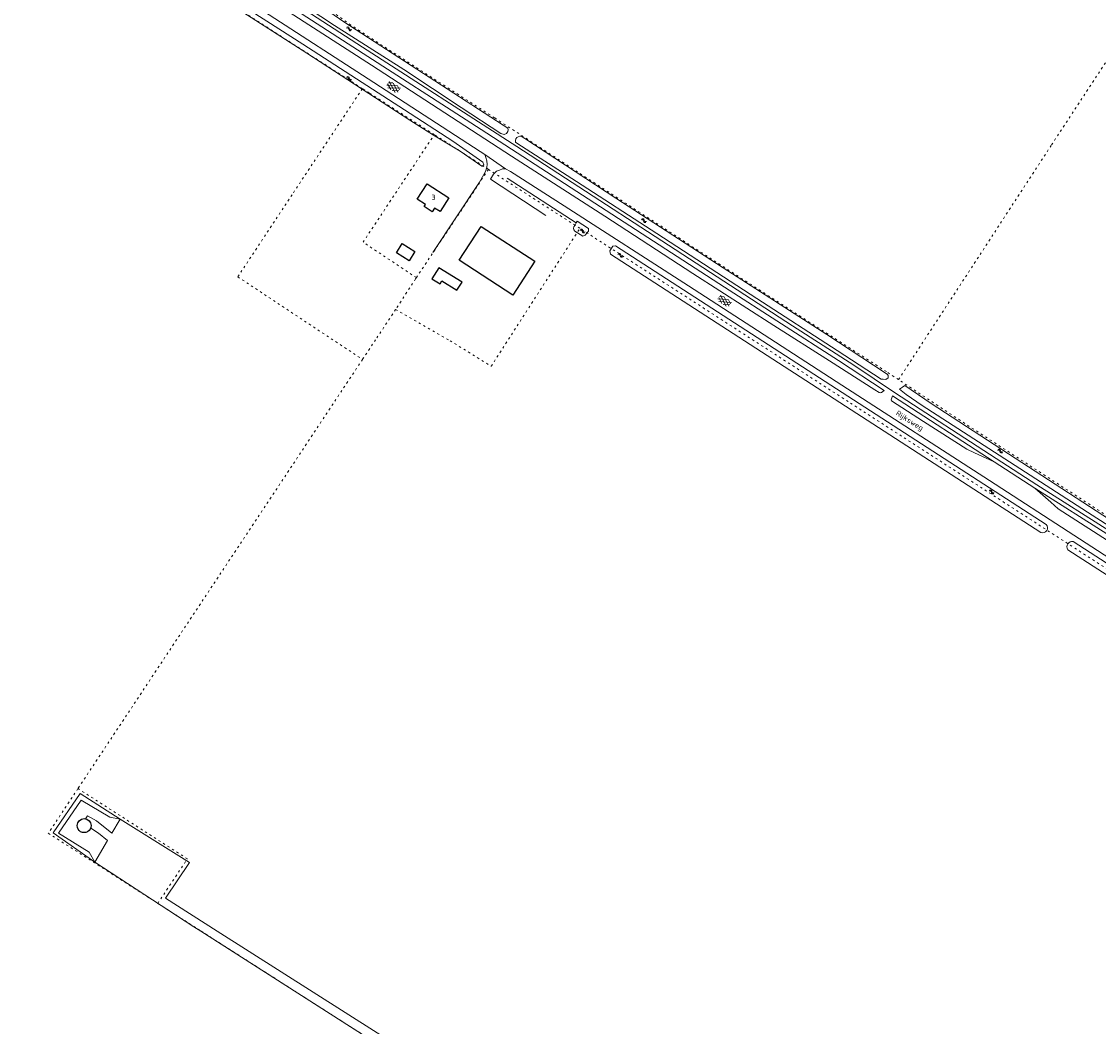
# Model space of a CAD drawing. Header units: metres. Extents: x 64961 to 73789, y 403835 to 410663.
# Tile 20 of 135: x 66360 to 66865, y 405955 to 406426. Entities that reach past the tile are written whole.
import ezdxf

# ---------------------------------------------------------------- set-up
doc = ezdxf.new("R2010")
doc.units = ezdxf.units.M
doc.linetypes.add('PERCEELGRENS', pattern=[2.5, 1, -1.5])
for name, color, linetype, lineweight in [('B-GEO-OG-GEBOUW_bijgebouw-G', 2, 'Continuous', 25), ('B-GEO-OG-GEBOUW_hoofdgebouw-G', 2, 'Continuous', 25), ('B-GEO-OG-GEBOUW_huisnr-T', 6, 'Continuous', 25), ('B-GEO-OG-GRENS_perceel-G', 253, 'PERCEELGRENS', 0), ('B-GEO-OG-GREPPEL_midslt-G', 253, 'Continuous', 0), ('B-GEO-OG-OVLIJNOBJ-G', 253, 'Continuous', 0), ('B-GEO-OG-SLOOT_insteek-G', 253, 'Continuous', 0), ('B-GEO-OG-STRAATNAAM-T', 7, 'Continuous', 35), ('B-GEO-OG-VERH_gesl-S', 253, 'Continuous', 0), ('B-GEO-OG-VERH_kntgesl-G', 253, 'Continuous', 0), ('B-GEO-OG-VERH_knthalf-G', 253, 'Continuous', 0), ('B-GEO-OG-VERH_kntopen-G', 253, 'Continuous', 0), ('B-GEO-OG-WATER-S', 253, 'Continuous', 0), ('T22', 7, 'Continuous', 0)]:
    doc.layers.add(name, color=color, linetype=linetype, lineweight=lineweight)
doc.styles.add('isocp', font='isocp.shx')

# ---------------------------------------------------------------- blocks, each defined once
blk = doc.blocks.new('S05')
at = {"color": 0}
for p, q in [((0.08, 0.3), (0.38, 0.59)), ((0.11, -0.19), (0.41, 0.09)), ((0.38, 0.59), (0.68, 0.71)), ((0.41, 0.09), (0.71, 0.21)), ((0.68, 0.71), (1.01, 0.62)), ((0.71, 0.21), (1.02, 0.12)), ((1.01, 0.62), (1.33, 0.37)), ((1.02, 0.12), (1.36, -0.12)), ((1.33, 0.37), (1.66, 0.13)), ((1.66, 0.13), (1.97, 0.04)), ((1.97, 0.04), (2.28, 0.16)), ((2.28, 0.16), (2.58, 0.44)), ((1.36, -0.12), (1.68, -0.37)), ((1.68, -0.37), (2, -0.46)), ((2, -0.46), (2.31, -0.33)), ((2.31, -0.33), (2.61, -0.05))]:
    blk.add_line(p, q, dxfattribs=at)
blk = doc.blocks.new('S014')
at = {"color": 0}
for p, q in [((0, -0.75), (4.2, 1.67)), ((0, 0.65), (1.78, 1.67)), ((5.07, -1.52), (0, 1.4)), ((2.64, -1.52), (0, 0)), ((1.08, -1.52), (6.15, 1.4)), ((6.15, -0.75), (1.95, 1.67)), ((3.51, -1.52), (6.15, 0)), ((6.15, 0.65), (4.37, 1.67))]:
    blk.add_line(p, q, dxfattribs=at)

msp = doc.modelspace()

# ---------------------------------------------------------------- linework, layer by layer
at = {"layer": 'B-GEO-OG-GEBOUW_bijgebouw-G'}
for points in [[(66565.155, 406314.346), (66575.437, 406330.225), (66600.637, 406313.907), (66590.354, 406298.028), (66565.155, 406314.346)], [(66535.706, 406317.8), (66538.392, 406322.129), (66544.334, 406318.442), (66541.648, 406314.113), (66535.706, 406317.8)], [(66552.375, 406305.7), (66556.186, 406303.309), (66557.057, 406304.698), (66564.118, 406300.269), (66566.475, 406304.027), (66555.603, 406310.846), (66552.375, 406305.7)]]:
    msp.add_lwpolyline(points, dxfattribs=at)
for points in [[(66386.13, 406049.422, -0.999848), (66392.707, 406049.422)], [(66392.707, 406049.422, -1.0001521), (66386.13, 406049.422)]]:
    msp.add_lwpolyline(points, format="xyb", dxfattribs=at)
at = {"layer": 'B-GEO-OG-GEBOUW_hoofdgebouw-G'}
msp.add_lwpolyline([(66560.331, 406343.59), (66556.213, 406337.151), (66553.643, 406338.795), (66552.538, 406337.067), (66548.725, 406339.505), (66549.365, 406340.508), (66545.505, 406342.978), (66550.088, 406350.142), (66560.331, 406343.59)], dxfattribs=at)
at = {"layer": 'B-GEO-OG-GRENS_perceel-G'}
for points in [[(66519.789, 406394.795), (66453.374, 406437.489), (66453.32, 406437.413), (66434.246, 406449.463), (66417.33, 406455.322), (66406.674, 406462.509), (66384.864, 406476.791), (66367.741, 406487.847), (66360.078, 406491.77)], [(66771.008, 406258.412), (66765.302, 406262.181), (66683.448, 406314.861), (66603.577, 406366.833), (66581.749, 406381.069), (66550.172, 406401.353), (66514.388, 406424.541), (66495.392, 406438.244), (66478.344, 406450.279), (66467.219, 406457.485), (66466.195, 406458.029)], [(66771.008, 406258.412), (66842.713, 406368.401), (66880.013, 406425.26)], [(66519.789, 406394.795), (66486.833, 406344.998), (66461.4, 406306.572)], [(66553.478, 406373.222), (66522.965, 406392.754), (66519.789, 406394.795)], [(66520.128, 406322.829), (66553.478, 406373.222)], [(66578.867, 406356.918), (66567.419, 406364.297), (66553.478, 406373.222)], [(66578.867, 406356.918), (66545.099, 406306.202)], [(66621.699, 406329.313), (66578.867, 406356.918)], [(66535.377, 406291.284), (66560.901, 406276.645), (66580.154, 406264.687), (66621.699, 406329.313)], [(67037.128, 406060.335), (66987.277, 406092.736), (66900.563, 406149.052), (66820.697, 406200.757), (66747.408, 406248.112), (66680.152, 406291.64), (66621.699, 406329.313)], [(66545.099, 406306.202), (66520.128, 406322.829)], [(66461.4, 406306.572), (66519.858, 406267.884)], [(66545.099, 406306.202), (66544.706, 406305.611), (66535.377, 406291.284)], [(66535.377, 406291.284), (66525.968, 406277.097), (66519.858, 406267.884)], [(66519.858, 406267.884), (66386.504, 406066.796)], [(66879.641, 406187.554), (66877.568, 406188.876), (66802.064, 406237.894), (66771.008, 406258.412)], [(66386.504, 406066.796), (66372.623, 406045.864), (66423.935, 406012.997)], [(66423.935, 406012.997), (66437.776, 406033.87), (66386.504, 406066.796)], [(66423.935, 406012.997), (66444.226, 406000)], [(66444.226, 406000), (66554.408, 405929.425)]]:
    msp.add_lwpolyline(points, dxfattribs=at)
at = {"layer": 'B-GEO-OG-GREPPEL_midslt-G'}
msp.add_lwpolyline([(66619.986, 406331.913), (66587.637, 406352.743)], dxfattribs=at)
at = {"layer": 'B-GEO-OG-OVLIJNOBJ-G'}
msp.add_lwpolyline([(66406.267, 406052.524), (66387.517, 406064.499), (66374.831, 406046.003), (66394.374, 406032.233), (66391.831, 406037.047), (66377.409, 406045.944), (66388.021, 406061.357), (66401.377, 406053.372), (66406.267, 406052.524)], dxfattribs=at)
at = {"layer": 'B-GEO-OG-SLOOT_insteek-G'}
for points in [[(66473.767, 406446.133), (66506.796, 406424.315), (66539.278, 406403.664), (66566.015, 406385.926), (66584.618, 406373.684), (66586.171, 406373.299), (66587.28, 406373.746), (66587.907, 406374.725), (66588.1, 406375.422), (66587.914, 406376.235), (66585.716, 406377.707), (66551.013, 406400.127), (66511.053, 406426.139), (66477.815, 406449.187)], [(66576.653, 406359.072), (66576.281, 406358.433), (66575.705, 406358.428), (66565.651, 406365.437), (66553.169, 406372.903), (66542.021, 406380.061), (66493.791, 406411.349), (66446.002, 406442.183)], [(66456.445, 406438.416), (66491.907, 406415.585), (66539.557, 406384.79), (66562.193, 406370.177), (66576.285, 406360.3), (66576.653, 406359.072)], [(66766.173, 406260.4), (66765.851, 406260.775), (66764.732, 406261.52), (66737.418, 406279.551), (66688.909, 406310.857), (66638.522, 406343.477), (66595.923, 406371.434), (66594.145, 406372.512), (66593.53, 406372.427), (66592.857, 406372.183), (66592.164, 406371.879), (66591.672, 406371.22), (66591.46, 406370.502), (66591.606, 406369.669), (66592.147, 406369.157), (66620.057, 406351.21), (66657.717, 406326.848), (66704.549, 406296.483), (66742.329, 406272.062), (66762.889, 406258.663), (66763.744, 406258.551), (66765.096, 406258.503), (66766.142, 406259.327), (66766.173, 406260.4)], [(66619.287, 406330.692), (66619.986, 406331.913)], [(66619.986, 406331.913), (66620.451, 406332.724)], [(66620.451, 406332.724), (66625.794, 406329.267)], [(66625.794, 406329.267), (66625.786, 406327.997), (66624.243, 406326.091), (66623.161, 406325.555)], [(66619.304, 406328.049), (66623.161, 406325.555)], [(66636.06, 406317.211), (66635.799, 406318.823), (66637.194, 406320.868), (66638.364, 406321.133)], [(66638.364, 406321.133), (66840.181, 406190.544)], [(66636.06, 406317.211), (66837.71, 406186.782)], [(66899.138, 406173.854), (66899.055, 406173.113), (66898.689, 406172.526), (66897.336, 406172.335), (66895.58, 406173.134), (66861.799, 406194.867), (66782.114, 406246.242), (66774.669, 406251.384), (66771.517, 406253.867), (66772.87, 406254.937), (66774.012, 406255.662), (66786.283, 406247.296), (66825.667, 406221.597), (66876.194, 406188.805), (66897.908, 406175.284), (66898.842, 406174.586), (66899.138, 406173.854)], [(66850.353, 406178.715), (67027.739, 406064.339)], [(66852.826, 406182.485), (67029.651, 406068.193)]]:
    msp.add_lwpolyline(points, dxfattribs=at)
for points in [[(66619.287, 406330.692, 0.3827846), (66619.304, 406328.049)], [(66837.71, 406186.782, 0.806254), (66840.181, 406190.544)], [(66852.826, 406182.485, 0.6690893), (66850.353, 406178.715)]]:
    msp.add_lwpolyline(points, format="xyb", dxfattribs=at)
at = {"layer": 'B-GEO-OG-VERH_kntgesl-G'}
for points in [[(66390.046, 406492.507), (66394.02, 406489.642), (66411.648, 406478.504), (66458.324, 406448.238), (66524.011, 406405.797), (66589.642, 406363.089), (66633.362, 406334.972), (66674.686, 406308.189), (66712.612, 406283.78), (66738.604, 406267.293), (66759.943, 406253.563), (66761.988, 406252.312), (66762.589, 406252.246), (66763.086, 406252.317), (66764.222, 406253.352)], [(66450.342, 406445.856), (66473.457, 406431.028), (66525.123, 406397.664), (66575.03, 406365.377), (66577.189, 406363.845)], [(66577.189, 406363.845), (66577.698, 406362.458), (66578.068, 406360.931), (66578.262, 406359.204), (66578.073, 406358.03), (66577.414, 406355.998), (66574.596, 406350.888), (66552.836, 406317.998)], [(66586.783, 406357.209), (66585.392, 406357.178), (66584.066, 406356.63), (66582.699, 406356.082), (66581.261, 406354.62), (66579.869, 406352.323), (66605.725, 406335.253)], [(67140.435, 406000), (67121.338, 406012.354), (67061.047, 406051.395), (67001.106, 406090.147), (66940.485, 406129.368), (66907.265, 406150.725), (66892.746, 406159.971), (66813.624, 406211.179), (66744.395, 406255.884), (66702.297, 406283.091), (66672.608, 406302.334), (66614.35, 406339.836), (66589.237, 406355.958), (66586.783, 406357.209)], [(66768.151, 406250.79), (66767.535, 406249.004), (66767.765, 406248.53), (66782.642, 406238.866), (66802.946, 406225.851), (66806.56, 406224.117), (66815.823, 406219.835)], [(66815.823, 406219.835), (66834.811, 406207.609)], [(66816.707, 406221.443), (66835.836, 406209.127)], [(66834.811, 406207.609), (66842.311, 406200.971), (66845.856, 406197.857), (66893.743, 406167.042), (66895.033, 406166.492), (66895.794, 406166.41), (66896.292, 406166.461), (66897.667, 406167.147)]]:
    msp.add_lwpolyline(points, dxfattribs=at)
at = {"layer": 'B-GEO-OG-VERH_knthalf-G'}
for points in [[(66390, 406052.658), (66391.052, 406054.057), (66395.242, 406051.744), (66402.36, 406045.858)], [(66402.36, 406045.858), (66406.267, 406052.524), (66438.738, 406032.117), (66427.529, 406015.385), (66451.738, 406000)], [(66392.51, 406048.299), (66396.132, 406045.85), (66400.323, 406042.382)], [(66394.374, 406032.233), (66400.323, 406042.382)], [(66394.374, 406032.233), (66440.826, 406002.059), (66444.047, 406000)], [(66444.047, 406000), (66514.159, 405955.175), (66557.302, 405927.642), (66568.831, 405918.869), (66578.36, 405909.017), (66588.231, 405900.992), (66609.947, 405887.288)], [(66451.738, 406000), (66556.706, 405933.293), (66567.841, 405925.204), (66577.831, 405915.931), (66586.857, 405908.393), (66601.394, 405898.416)]]:
    msp.add_lwpolyline(points, dxfattribs=at)
at = {"layer": 'B-GEO-OG-VERH_kntopen-G'}
for points in [[(66816.707, 406221.443), (66769.148, 406252.325), (66750, 406265.202), (66721.277, 406283.691), (66689.196, 406304.482), (66592.236, 406367.575), (66519.912, 406414.193), (66448.68, 406460.401), (66391.108, 406497.533), (66389.112, 406498.889)], [(66389.37, 406495.648), (66413.273, 406480.196), (66450.144, 406456.56), (66515.371, 406414.344), (66575.379, 406375.611), (66620.347, 406346.533), (66689.45, 406301.699), (66742.855, 406267.39), (66764.222, 406253.352)], [(66768.151, 406250.79), (66815.823, 406219.835)], [(67159.882, 406000), (67132.635, 406017.546), (67078.422, 406052.749), (67057.835, 406066.087), (67011.633, 406095.959), (66934.737, 406145.636), (66902.027, 406166.478), (66871.342, 406186.597), (66835.836, 406209.127)], [(66834.811, 406207.609), (66870.349, 406185.058), (66897.667, 406167.147)]]:
    msp.add_lwpolyline(points, dxfattribs=at)
at = {"layer": 'T22'}
msp.add_lwpolyline([(66577.189, 406363.845), (66586.783, 406357.209)], dxfattribs=at)

# ---------------------------------------------------------------- block references
at = {"layer": 'B-GEO-OG-VERH_gesl-S'}
for p, rotation in [((66531.626, 406396.963), 328.1221835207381), ((66686.782, 406296.83), 326.5483985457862)]:
    msp.add_blockref('S014', p, dxfattribs=dict(at, rotation=rotation))
at = {"layer": 'B-GEO-OG-WATER-S'}
for p, rotation in [((66512.329, 406423.328), 329.4095645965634), ((66512.345, 406400.08), 327.374964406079), ((66652.902, 406332.312), 147.7090516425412), ((66621.719, 406328.647), 328.1221835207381), ((66639.559, 406317.276), 328.1221835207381), ((66817.451, 406225.503), 329.281809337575), ((66813.472, 406206.483), 325.4678754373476)]:
    msp.add_blockref('S05', p, dxfattribs=dict(at, rotation=rotation))

# ---------------------------------------------------------------- texts
at = {"layer": 'B-GEO-OG-GEBOUW_huisnr-T', "style": 'isocp'}
msp.add_text('3', height=2.5, dxfattribs=at).set_placement((66552.162, 406342.574))
at = {"layer": 'B-GEO-OG-STRAATNAAM-T', "style": 'isocp'}
msp.add_text('Rijksweg', height=2.5, rotation=327.8671, dxfattribs=at).set_placement((66769.459, 406242.044))

doc.saveas('drawing.dxf')
